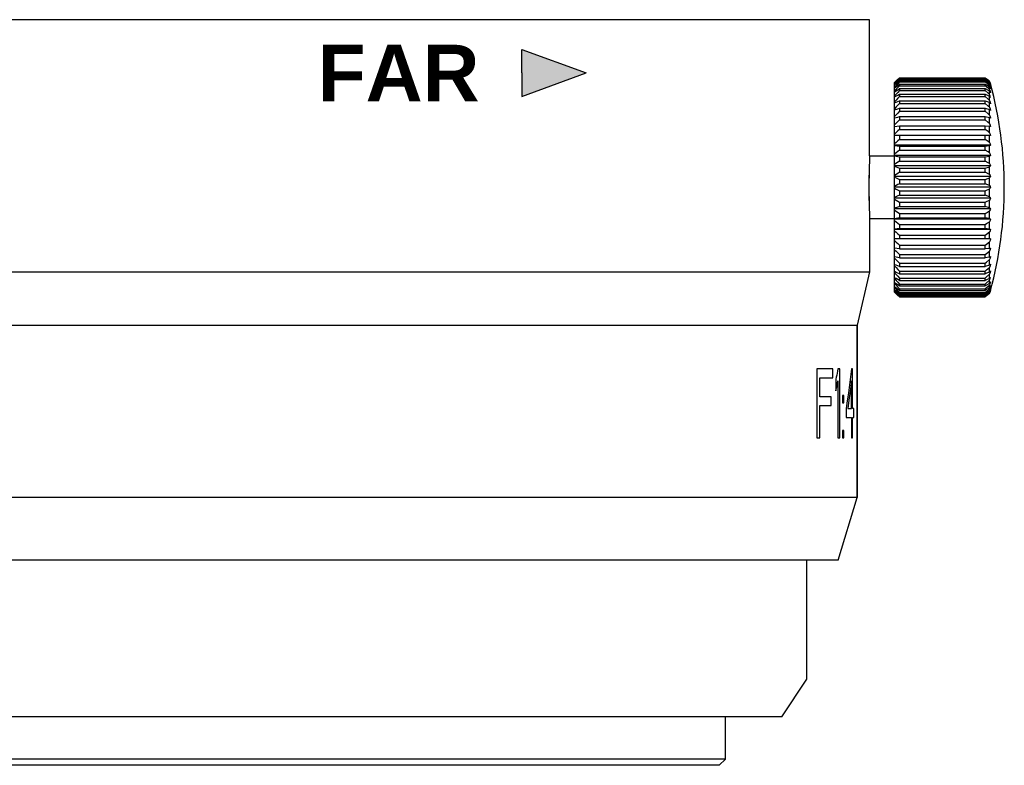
# Model space of a CAD drawing. Header units: millimetres. Extents: x -1098 to -957, y 1584 to 1677.
# Tile 3 of 8: x -1062 to -1031, y 1603 to 1627. Entities that reach past the tile are written whole.
import ezdxf

# ---------------------------------------------------------------- set-up
doc = ezdxf.new("R2010")
doc.units = ezdxf.units.MM
doc.header["$LTSCALE"] = 32.67
doc.layers.get('0').update_dxf_attribs({"linetype": 'CONTINUOUS'})
doc.layers.add('02___PRT_ALL_AXES', color=7, linetype='CONTINUOUS')
doc.layers.add('03___PRT_ALL_CURVES', color=7, linetype='CONTINUOUS')
doc.styles.get("Standard").update_dxf_attribs({"font": 'Roboto-Regular.ttf'})

msp = doc.modelspace()

# ---------------------------------------------------------------- hatches: boundary and pattern name
msp.add_hatch(color=0).paths.add_polyline_path([(-1046.154, 1625.061), (-1046.154, 1624.311), (-1044.093, 1625.061), (-1046.154, 1625.811)])

# ---------------------------------------------------------------- linework, layer by layer
at = {"color": 0, "linetype": 'Continuous'}
for p, q in [((-1035.049, 1626.762), (-1080.649, 1626.762)), ((-1034.099, 1624.903), (-1034.2, 1624.798)), ((-1034.175, 1624.835), (-1034.099, 1624.91)), ((-1034.099, 1624.91), (-1034.099, 1624.903)), ((-1034.099, 1624.91), (-1031.362, 1624.91)), ((-1034.099, 1624.903), (-1031.362, 1624.903)), ((-1031.362, 1624.903), (-1031.362, 1624.91)), ((-1031.362, 1624.91), (-1031.265, 1624.838)), ((-1034.249, 1624.762), (-1034.175, 1624.835)), ((-1034.2, 1624.798), (-1034.249, 1624.746)), ((-1034.249, 1618.062), (-1034.249, 1624.762)), ((-1034.2, 1624.748), (-1034.249, 1624.694)), ((-1034.099, 1624.857), (-1034.2, 1624.748)), ((-1034.099, 1624.879), (-1034.099, 1624.857)), ((-1034.099, 1624.879), (-1031.362, 1624.879)), ((-1034.099, 1624.857), (-1031.362, 1624.857)), ((-1034.099, 1624.81), (-1034.099, 1624.774)), ((-1034.099, 1624.81), (-1031.362, 1624.81)), ((-1034.099, 1624.774), (-1031.362, 1624.774)), ((-1034.099, 1624.703), (-1034.099, 1624.654)), ((-1034.099, 1624.703), (-1031.362, 1624.703)), ((-1034.099, 1624.654), (-1031.362, 1624.654)), ((-1031.362, 1624.857), (-1031.362, 1624.879)), ((-1031.362, 1624.774), (-1031.362, 1624.81)), ((-1031.362, 1624.654), (-1031.362, 1624.703)), ((-1031.265, 1624.838), (-1031.218, 1624.802)), ((-1031.201, 1624.742), (-1031.218, 1624.802)), ((-1031.218, 1624.789), (-1031.218, 1624.802)), ((-1031.218, 1624.789), (-1031.205, 1624.741)), ((-1031.218, 1624.739), (-1031.218, 1624.778)), ((-1031.205, 1624.736), (-1031.218, 1624.778)), ((-1031.218, 1624.652), (-1031.218, 1624.717)), ((-1031.218, 1624.53), (-1031.218, 1624.62)), ((-1031.205, 1624.741), (-1031.192, 1624.694)), ((-1031.192, 1624.694), (-1031.205, 1624.736)), ((-1031.192, 1624.712), (-1031.201, 1624.742)), ((-1034.099, 1624.561), (-1034.099, 1624.498)), ((-1034.099, 1624.561), (-1031.362, 1624.561)), ((-1034.099, 1624.498), (-1031.362, 1624.498)), ((-1034.099, 1624.384), (-1034.099, 1624.309)), ((-1034.099, 1624.384), (-1031.362, 1624.384)), ((-1034.099, 1624.309), (-1031.362, 1624.309)), ((-1031.362, 1624.498), (-1031.362, 1624.561)), ((-1031.362, 1624.309), (-1031.362, 1624.384)), ((-1031.218, 1624.374), (-1031.218, 1624.488)), ((-1031.218, 1624.185), (-1031.218, 1624.322)), ((-1034.099, 1624.175), (-1034.099, 1624.088)), ((-1034.099, 1624.175), (-1031.362, 1624.175)), ((-1034.099, 1624.088), (-1031.362, 1624.088)), ((-1031.362, 1624.088), (-1031.362, 1624.175)), ((-1031.218, 1624.185), (-1031.205, 1624.133)), ((-1031.218, 1623.966), (-1031.218, 1624.124)), ((-1031.218, 1623.966), (-1031.205, 1623.915)), ((-1031.205, 1624.133), (-1031.192, 1624.081)), ((-1034.099, 1623.935), (-1034.099, 1623.837)), ((-1034.099, 1623.935), (-1031.362, 1623.935)), ((-1034.099, 1623.837), (-1031.362, 1623.837)), ((-1034.099, 1623.667), (-1034.099, 1623.56)), ((-1034.099, 1623.667), (-1031.362, 1623.667)), ((-1031.362, 1623.837), (-1031.362, 1623.935)), ((-1031.362, 1623.935), (-1031.218, 1623.896)), ((-1031.362, 1623.56), (-1031.362, 1623.667)), ((-1031.362, 1623.667), (-1031.218, 1623.642)), ((-1031.218, 1623.719), (-1031.218, 1623.896)), ((-1031.218, 1623.719), (-1031.205, 1623.67)), ((-1031.218, 1623.447), (-1031.218, 1623.642)), ((-1031.205, 1623.915), (-1031.192, 1623.864)), ((-1031.205, 1623.67), (-1031.192, 1623.62)), ((-1034.249, 1623.357), (-1034.099, 1623.375)), ((-1034.099, 1623.56), (-1031.362, 1623.56)), ((-1034.099, 1623.375), (-1034.099, 1623.26)), ((-1034.099, 1623.375), (-1031.362, 1623.375)), ((-1031.362, 1623.26), (-1031.362, 1623.375)), ((-1031.362, 1623.375), (-1031.218, 1623.362)), ((-1031.218, 1623.152), (-1031.218, 1623.362)), ((-1031.192, 1623.062), (-1034.249, 1623.062)), ((-1034.099, 1623.26), (-1031.362, 1623.26)), ((-1034.099, 1623.062), (-1034.099, 1622.939)), ((-1031.362, 1622.939), (-1031.362, 1623.062)), ((-1031.218, 1622.838), (-1031.218, 1623.062)), ((-1031.192, 1622.754), (-1034.249, 1622.754)), ((-1034.249, 1622.748), (-1034.099, 1622.73)), ((-1034.099, 1622.939), (-1031.362, 1622.939)), ((-1034.099, 1622.73), (-1034.099, 1622.601)), ((-1034.099, 1622.73), (-1031.362, 1622.73)), ((-1031.362, 1622.73), (-1031.218, 1622.743)), ((-1031.362, 1622.601), (-1031.362, 1622.73)), ((-1031.218, 1622.509), (-1031.218, 1622.743)), ((-1035.049, 1622.412), (-1034.249, 1622.412)), ((-1031.192, 1622.431), (-1034.249, 1622.431)), ((-1034.249, 1622.42), (-1034.099, 1622.384)), ((-1034.099, 1622.601), (-1031.362, 1622.601)), ((-1034.099, 1622.384), (-1034.099, 1622.251)), ((-1034.099, 1622.384), (-1031.362, 1622.384)), ((-1031.362, 1622.384), (-1031.218, 1622.41)), ((-1031.362, 1622.251), (-1031.362, 1622.384)), ((-1031.218, 1622.168), (-1031.218, 1622.41)), ((-1035.061, 1622.097), (-1035.064, 1621.97)), ((-1035.057, 1622.206), (-1035.061, 1622.097)), ((-1035.053, 1622.313), (-1035.057, 1622.206)), ((-1031.192, 1622.098), (-1034.249, 1622.098)), ((-1034.099, 1622.251), (-1031.362, 1622.251)), ((-1031.362, 1622.027), (-1031.218, 1622.066)), ((-1031.218, 1621.818), (-1031.218, 1622.066)), ((-1035.068, 1621.752), (-1035.07, 1621.634)), ((-1035.066, 1621.864), (-1035.068, 1621.752)), ((-1035.064, 1621.97), (-1035.066, 1621.864)), ((-1031.192, 1621.757), (-1034.249, 1621.757)), ((-1034.099, 1622.027), (-1034.099, 1621.891)), ((-1034.099, 1622.027), (-1031.362, 1622.027)), ((-1034.099, 1621.891), (-1031.362, 1621.891)), ((-1031.362, 1621.891), (-1031.362, 1622.027)), ((-1031.218, 1621.818), (-1031.362, 1621.891)), ((-1035.07, 1621.553), (-1035.071, 1621.473)), ((-1035.071, 1621.473), (-1035.071, 1621.391)), ((-1035.07, 1621.634), (-1035.07, 1621.553)), ((-1034.099, 1621.664), (-1034.099, 1621.526)), ((-1034.099, 1621.664), (-1031.362, 1621.664)), ((-1034.099, 1621.526), (-1031.362, 1621.526)), ((-1031.362, 1621.664), (-1031.218, 1621.714)), ((-1031.362, 1621.526), (-1031.362, 1621.664)), ((-1031.218, 1621.464), (-1031.362, 1621.526)), ((-1031.218, 1621.464), (-1031.218, 1621.714)), ((-1035.071, 1621.391), (-1035.071, 1621.31)), ((-1035.071, 1621.31), (-1035.07, 1621.23)), ((-1035.07, 1621.23), (-1035.069, 1621.15)), ((-1035.069, 1621.15), (-1035.068, 1621.033)), ((-1031.192, 1621.412), (-1034.249, 1621.412)), ((-1034.099, 1621.297), (-1034.099, 1621.16)), ((-1034.099, 1621.297), (-1031.362, 1621.297)), ((-1034.099, 1621.16), (-1031.362, 1621.16)), ((-1031.362, 1621.297), (-1031.218, 1621.36)), ((-1031.362, 1621.16), (-1031.362, 1621.297)), ((-1031.218, 1621.109), (-1031.362, 1621.16)), ((-1031.218, 1621.109), (-1031.218, 1621.36)), ((-1035.068, 1621.033), (-1035.066, 1620.923)), ((-1035.066, 1620.923), (-1035.063, 1620.821)), ((-1035.063, 1620.821), (-1035.06, 1620.698)), ((-1031.192, 1621.067), (-1034.249, 1621.067)), ((-1034.099, 1620.932), (-1034.099, 1620.796)), ((-1034.099, 1620.932), (-1031.362, 1620.932)), ((-1031.362, 1620.796), (-1031.362, 1620.932)), ((-1031.218, 1620.758), (-1031.218, 1621.006)), ((-1035.06, 1620.698), (-1035.056, 1620.593)), ((-1035.056, 1620.593), (-1035.052, 1620.494)), ((-1035.052, 1620.494), (-1035.049, 1620.412)), ((-1031.192, 1620.726), (-1034.249, 1620.726)), ((-1034.099, 1620.796), (-1031.362, 1620.796)), ((-1034.099, 1620.573), (-1034.099, 1620.44)), ((-1034.099, 1620.573), (-1031.362, 1620.573)), ((-1031.218, 1620.758), (-1031.362, 1620.796)), ((-1031.362, 1620.44), (-1031.362, 1620.573)), ((-1031.218, 1620.414), (-1031.218, 1620.656)), ((-1035.049, 1620.412), (-1034.249, 1620.412)), ((-1034.099, 1620.44), (-1034.249, 1620.404)), ((-1031.192, 1620.392), (-1034.249, 1620.392)), ((-1034.099, 1620.44), (-1031.362, 1620.44)), ((-1034.099, 1620.222), (-1034.099, 1620.093)), ((-1034.099, 1620.222), (-1031.362, 1620.222)), ((-1031.218, 1620.414), (-1031.362, 1620.44)), ((-1031.362, 1620.093), (-1031.362, 1620.222)), ((-1031.218, 1620.08), (-1031.218, 1620.314)), ((-1034.099, 1620.093), (-1034.249, 1620.076)), ((-1031.192, 1620.069), (-1034.249, 1620.069)), ((-1034.099, 1620.093), (-1031.362, 1620.093)), ((-1034.099, 1619.884), (-1034.099, 1619.762)), ((-1034.099, 1619.884), (-1031.362, 1619.884)), ((-1031.218, 1620.08), (-1031.362, 1620.093)), ((-1031.362, 1619.762), (-1031.362, 1619.884)), ((-1031.218, 1619.762), (-1031.218, 1619.985)), ((-1031.192, 1619.762), (-1034.249, 1619.762)), ((-1034.099, 1619.564), (-1034.099, 1619.448)), ((-1034.099, 1619.564), (-1031.362, 1619.564)), ((-1031.362, 1619.448), (-1031.362, 1619.564)), ((-1031.218, 1619.461), (-1031.218, 1619.671)), ((-1034.099, 1619.448), (-1034.249, 1619.466)), ((-1034.099, 1619.448), (-1031.362, 1619.448)), ((-1034.099, 1619.263), (-1034.099, 1619.156)), ((-1034.099, 1619.263), (-1031.362, 1619.263)), ((-1031.218, 1619.461), (-1031.362, 1619.448)), ((-1031.362, 1619.156), (-1031.362, 1619.263)), ((-1031.218, 1619.182), (-1031.218, 1619.377)), ((-1034.099, 1619.156), (-1031.362, 1619.156)), ((-1034.099, 1618.986), (-1034.099, 1618.889)), ((-1034.099, 1618.986), (-1031.362, 1618.986)), ((-1031.218, 1619.182), (-1031.362, 1619.156)), ((-1031.362, 1618.889), (-1031.362, 1618.986)), ((-1031.218, 1618.927), (-1031.362, 1618.889)), ((-1031.205, 1619.154), (-1031.218, 1619.104)), ((-1031.218, 1618.927), (-1031.218, 1619.104)), ((-1031.192, 1619.204), (-1031.205, 1619.154)), ((-1031.192, 1618.959), (-1031.205, 1618.908)), ((-1034.099, 1618.889), (-1031.362, 1618.889)), ((-1034.099, 1618.736), (-1034.099, 1618.649)), ((-1034.099, 1618.736), (-1031.362, 1618.736)), ((-1034.099, 1618.649), (-1031.362, 1618.649)), ((-1031.362, 1618.649), (-1031.362, 1618.736)), ((-1031.205, 1618.908), (-1031.218, 1618.857)), ((-1031.218, 1618.7), (-1031.218, 1618.857)), ((-1031.205, 1618.69), (-1031.218, 1618.638)), ((-1031.218, 1618.502), (-1031.218, 1618.638)), ((-1031.192, 1618.742), (-1031.205, 1618.69)), ((-1034.099, 1618.514), (-1034.099, 1618.439)), ((-1034.099, 1618.514), (-1031.362, 1618.514)), ((-1034.099, 1618.439), (-1031.362, 1618.439)), ((-1034.099, 1618.325), (-1034.099, 1618.263)), ((-1034.099, 1618.325), (-1031.362, 1618.325)), ((-1031.362, 1618.439), (-1031.362, 1618.514)), ((-1031.362, 1618.263), (-1031.362, 1618.325)), ((-1031.218, 1618.336), (-1031.218, 1618.45)), ((-1031.208, 1618.333), (-1031.218, 1618.293)), ((-1031.218, 1618.203), (-1031.218, 1618.293)), ((-1031.192, 1618.397), (-1031.208, 1618.333)), ((-1034.175, 1617.988), (-1034.249, 1618.062)), ((-1034.099, 1617.914), (-1034.175, 1617.988)), ((-1034.15, 1618.021), (-1034.099, 1617.966)), ((-1034.15, 1617.974), (-1034.099, 1617.921)), ((-1034.099, 1618.263), (-1031.362, 1618.263)), ((-1034.099, 1618.169), (-1034.099, 1618.12)), ((-1034.099, 1618.169), (-1031.362, 1618.169)), ((-1034.099, 1618.12), (-1031.362, 1618.12)), ((-1034.099, 1618.049), (-1034.099, 1618.014)), ((-1034.099, 1618.049), (-1031.362, 1618.049)), ((-1034.099, 1618.014), (-1031.362, 1618.014)), ((-1031.362, 1618.12), (-1031.362, 1618.169)), ((-1031.362, 1617.966), (-1031.218, 1618.085)), ((-1031.362, 1618.014), (-1031.362, 1618.049)), ((-1031.218, 1618.021), (-1031.313, 1617.95)), ((-1031.205, 1618.222), (-1031.218, 1618.171)), ((-1031.218, 1618.106), (-1031.218, 1618.171)), ((-1031.205, 1618.134), (-1031.218, 1618.085)), ((-1031.218, 1618.045), (-1031.205, 1618.088)), ((-1031.218, 1618.045), (-1031.218, 1618.085)), ((-1031.205, 1618.082), (-1031.218, 1618.035)), ((-1031.218, 1618.021), (-1031.209, 1618.052)), ((-1031.218, 1618.021), (-1031.218, 1618.035)), ((-1031.209, 1618.052), (-1031.192, 1618.112)), ((-1031.192, 1618.273), (-1031.205, 1618.222)), ((-1031.192, 1618.184), (-1031.205, 1618.134)), ((-1031.192, 1618.13), (-1031.205, 1618.082)), ((-1031.205, 1618.088), (-1031.192, 1618.13)), ((-1034.099, 1617.966), (-1034.099, 1617.945)), ((-1034.099, 1617.966), (-1031.362, 1617.966)), ((-1034.099, 1617.945), (-1031.362, 1617.945)), ((-1034.099, 1617.921), (-1034.099, 1617.914)), ((-1034.099, 1617.921), (-1031.362, 1617.921)), ((-1034.099, 1617.914), (-1031.362, 1617.914)), ((-1031.362, 1617.945), (-1031.362, 1617.966)), ((-1031.313, 1617.95), (-1031.362, 1617.914)), ((-1031.362, 1617.914), (-1031.362, 1617.921)), ((-1035.449, 1617.012), (-1035.449, 1611.512)), ((-1035.449, 1611.512), (-1080.249, 1611.512)), ((-1036.049, 1609.512), (-1035.449, 1611.512)), ((-1036.049, 1609.512), (-1079.649, 1609.512)), ((-1037.849, 1604.512), (-1037.049, 1605.712)), ((-1037.849, 1604.512), (-1076.649, 1604.512)), ((-1039.649, 1603.162), (-1039.649, 1604.512)), ((-1039.649, 1603.162), (-1076.049, 1603.162)), ((-1039.849, 1602.962), (-1075.849, 1602.962)), ((-1039.849, 1602.962), (-1039.649, 1603.162))]:
    msp.add_line(p, q, dxfattribs=at)
at = {"color": 0}
for p, q in [((-1046.154, 1625.061), (-1046.154, 1625.811)), ((-1046.154, 1625.811), (-1044.093, 1625.061)), ((-1046.154, 1625.061), (-1046.154, 1624.311)), ((-1046.154, 1624.311), (-1044.093, 1625.061))]:
    msp.add_line(p, q, dxfattribs=at)
at = {"color": 0, "linetype": 'Continuous'}
for points in [[(-1031.218, 1624.789), (-1031.265, 1624.826), (-1031.362, 1624.903)], [(-1034.249, 1624.74), (-1034.2, 1624.786), (-1034.15, 1624.832), (-1034.099, 1624.879)], [(-1034.249, 1624.682), (-1034.2, 1624.724), (-1034.15, 1624.767), (-1034.099, 1624.81)], [(-1034.099, 1624.774), (-1034.15, 1624.718), (-1034.2, 1624.662), (-1034.249, 1624.607)], [(-1034.249, 1624.589), (-1034.15, 1624.665), (-1034.099, 1624.703)], [(-1034.099, 1624.654), (-1034.15, 1624.597), (-1034.2, 1624.54), (-1034.249, 1624.484)], [(-1031.362, 1624.879), (-1031.265, 1624.811), (-1031.218, 1624.778)], [(-1031.218, 1624.739), (-1031.265, 1624.778), (-1031.362, 1624.857)], [(-1031.362, 1624.81), (-1031.265, 1624.748), (-1031.218, 1624.717)], [(-1031.218, 1624.652), (-1031.265, 1624.692), (-1031.362, 1624.774)], [(-1031.362, 1624.703), (-1031.265, 1624.648), (-1031.218, 1624.62)], [(-1031.218, 1624.53), (-1031.265, 1624.571), (-1031.362, 1624.654)], [(-1031.218, 1624.739), (-1031.205, 1624.689), (-1031.192, 1624.64)], [(-1031.192, 1624.64), (-1031.205, 1624.678), (-1031.218, 1624.717)], [(-1031.218, 1624.652), (-1031.205, 1624.601), (-1031.192, 1624.55)], [(-1031.192, 1624.55), (-1031.205, 1624.585), (-1031.218, 1624.62)], [(-1034.249, 1624.46), (-1034.15, 1624.527), (-1034.099, 1624.561)], [(-1034.099, 1624.498), (-1034.15, 1624.441), (-1034.2, 1624.384), (-1034.249, 1624.327)], [(-1034.249, 1624.298), (-1034.15, 1624.355), (-1034.099, 1624.384)], [(-1034.099, 1624.309), (-1034.15, 1624.252), (-1034.2, 1624.195), (-1034.249, 1624.139)], [(-1031.362, 1624.561), (-1031.265, 1624.512), (-1031.218, 1624.488)], [(-1031.218, 1624.374), (-1031.265, 1624.415), (-1031.362, 1624.498)], [(-1031.362, 1624.384), (-1031.265, 1624.342), (-1031.218, 1624.322)], [(-1031.218, 1624.185), (-1031.265, 1624.226), (-1031.362, 1624.309)], [(-1031.218, 1624.53), (-1031.205, 1624.478), (-1031.192, 1624.426)], [(-1031.192, 1624.426), (-1031.205, 1624.457), (-1031.218, 1624.488)], [(-1031.192, 1624.27), (-1031.205, 1624.296), (-1031.218, 1624.322)], [(-1034.249, 1624.105), (-1034.15, 1624.151), (-1034.099, 1624.175)], [(-1034.099, 1624.088), (-1034.15, 1624.031), (-1034.2, 1623.976), (-1034.249, 1623.92)], [(-1031.362, 1624.175), (-1031.265, 1624.141), (-1031.218, 1624.124)], [(-1031.218, 1623.966), (-1031.265, 1624.006), (-1031.362, 1624.088)], [(-1031.192, 1624.081), (-1031.205, 1624.103), (-1031.218, 1624.124)], [(-1034.249, 1623.882), (-1034.15, 1623.917), (-1034.099, 1623.935)], [(-1034.099, 1623.837), (-1034.15, 1623.783), (-1034.2, 1623.728), (-1034.249, 1623.675)], [(-1034.249, 1623.632), (-1034.15, 1623.655), (-1034.099, 1623.667)], [(-1031.218, 1623.719), (-1031.265, 1623.758), (-1031.362, 1623.837)], [(-1031.192, 1623.864), (-1031.205, 1623.88), (-1031.218, 1623.896)], [(-1031.192, 1623.62), (-1031.205, 1623.631), (-1031.218, 1623.642)], [(-1034.099, 1623.56), (-1034.15, 1623.508), (-1034.2, 1623.456), (-1034.249, 1623.404)], [(-1031.218, 1623.447), (-1031.265, 1623.484), (-1031.362, 1623.56)], [(-1031.218, 1623.447), (-1031.205, 1623.399), (-1031.192, 1623.351)], [(-1031.192, 1623.351), (-1031.205, 1623.357), (-1031.218, 1623.362)], [(-1034.099, 1623.26), (-1034.15, 1623.21), (-1034.2, 1623.16), (-1034.249, 1623.112)], [(-1031.218, 1623.152), (-1031.265, 1623.188), (-1031.362, 1623.26)], [(-1031.218, 1623.152), (-1031.205, 1623.107), (-1031.192, 1623.062)], [(-1034.099, 1622.939), (-1034.15, 1622.892), (-1034.2, 1622.846), (-1034.249, 1622.801)], [(-1031.218, 1622.838), (-1031.265, 1622.872), (-1031.362, 1622.939)], [(-1031.218, 1622.838), (-1031.205, 1622.796), (-1031.192, 1622.754)], [(-1031.192, 1622.754), (-1031.205, 1622.748), (-1031.218, 1622.743)], [(-1035.049, 1622.412), (-1035.049, 1622.411), (-1035.053, 1622.313)], [(-1034.099, 1622.601), (-1034.15, 1622.559), (-1034.2, 1622.516), (-1034.249, 1622.474)], [(-1031.218, 1622.509), (-1031.265, 1622.54), (-1031.362, 1622.601)], [(-1031.218, 1622.509), (-1031.205, 1622.47), (-1031.192, 1622.431)], [(-1031.192, 1622.431), (-1031.205, 1622.421), (-1031.218, 1622.41)], [(-1034.099, 1622.251), (-1034.15, 1622.212), (-1034.249, 1622.136)], [(-1034.249, 1622.08), (-1034.2, 1622.063), (-1034.099, 1622.027)], [(-1031.218, 1622.168), (-1031.265, 1622.195), (-1031.362, 1622.251)], [(-1031.218, 1622.168), (-1031.205, 1622.133), (-1031.192, 1622.098)], [(-1031.192, 1622.098), (-1031.205, 1622.082), (-1031.218, 1622.066)], [(-1034.099, 1621.891), (-1034.15, 1621.857), (-1034.249, 1621.791)], [(-1031.218, 1621.818), (-1031.205, 1621.787), (-1031.192, 1621.757)], [(-1031.192, 1621.757), (-1031.205, 1621.735), (-1031.218, 1621.714)], [(-1034.249, 1621.733), (-1034.2, 1621.71), (-1034.099, 1621.664)], [(-1034.099, 1621.526), (-1034.15, 1621.497), (-1034.249, 1621.441)], [(-1031.218, 1621.464), (-1031.205, 1621.438), (-1031.192, 1621.412)], [(-1034.249, 1621.383), (-1034.2, 1621.355), (-1034.099, 1621.297)], [(-1034.099, 1621.16), (-1034.15, 1621.136), (-1034.249, 1621.09)], [(-1031.192, 1621.412), (-1031.205, 1621.386), (-1031.218, 1621.36)], [(-1034.249, 1621.033), (-1034.2, 1621), (-1034.099, 1620.932)], [(-1031.362, 1620.932), (-1031.313, 1620.957), (-1031.218, 1621.006)], [(-1031.218, 1621.109), (-1031.205, 1621.088), (-1031.192, 1621.067)], [(-1031.192, 1621.067), (-1031.205, 1621.036), (-1031.218, 1621.006)], [(-1034.099, 1620.796), (-1034.15, 1620.778), (-1034.249, 1620.743)], [(-1034.249, 1620.687), (-1034.2, 1620.649), (-1034.099, 1620.573)], [(-1031.362, 1620.573), (-1031.313, 1620.601), (-1031.218, 1620.656)], [(-1031.218, 1620.758), (-1031.205, 1620.742), (-1031.192, 1620.726)], [(-1031.192, 1620.726), (-1031.205, 1620.691), (-1031.218, 1620.656)], [(-1034.249, 1620.349), (-1034.2, 1620.307), (-1034.15, 1620.265), (-1034.099, 1620.222)], [(-1031.362, 1620.222), (-1031.313, 1620.253), (-1031.218, 1620.314)], [(-1031.218, 1620.414), (-1031.205, 1620.403), (-1031.192, 1620.392)], [(-1031.192, 1620.392), (-1031.205, 1620.353), (-1031.218, 1620.314)], [(-1034.249, 1620.023), (-1034.2, 1619.977), (-1034.15, 1619.931), (-1034.099, 1619.884)], [(-1031.362, 1619.884), (-1031.313, 1619.918), (-1031.218, 1619.985)], [(-1031.218, 1620.08), (-1031.205, 1620.075), (-1031.192, 1620.069)], [(-1031.192, 1620.069), (-1031.205, 1620.027), (-1031.218, 1619.985)], [(-1034.249, 1619.712), (-1034.2, 1619.663), (-1034.15, 1619.614), (-1034.099, 1619.564)], [(-1031.362, 1619.564), (-1031.313, 1619.6), (-1031.218, 1619.671)], [(-1031.192, 1619.762), (-1031.205, 1619.716), (-1031.218, 1619.671)], [(-1034.249, 1619.419), (-1034.2, 1619.368), (-1034.15, 1619.316), (-1034.099, 1619.263)], [(-1031.362, 1619.263), (-1031.313, 1619.301), (-1031.218, 1619.377)], [(-1031.192, 1619.472), (-1031.205, 1619.424), (-1031.218, 1619.377)], [(-1031.218, 1619.461), (-1031.205, 1619.467), (-1031.192, 1619.472)], [(-1034.099, 1619.156), (-1034.2, 1619.18), (-1034.249, 1619.192)], [(-1034.249, 1619.149), (-1034.2, 1619.095), (-1034.15, 1619.041), (-1034.099, 1618.986)], [(-1034.099, 1618.889), (-1034.2, 1618.924), (-1034.249, 1618.942)], [(-1031.362, 1618.986), (-1031.313, 1619.026), (-1031.218, 1619.104)], [(-1031.218, 1619.182), (-1031.205, 1619.193), (-1031.192, 1619.204)], [(-1031.218, 1618.927), (-1031.205, 1618.943), (-1031.192, 1618.959)], [(-1034.249, 1618.903), (-1034.2, 1618.848), (-1034.15, 1618.792), (-1034.099, 1618.736)], [(-1034.099, 1618.649), (-1034.2, 1618.696), (-1034.249, 1618.719)], [(-1034.249, 1618.685), (-1034.2, 1618.629), (-1034.15, 1618.572), (-1034.099, 1618.514)], [(-1031.362, 1618.736), (-1031.313, 1618.777), (-1031.218, 1618.857)], [(-1031.218, 1618.7), (-1031.313, 1618.666), (-1031.362, 1618.649)], [(-1031.362, 1618.514), (-1031.313, 1618.556), (-1031.218, 1618.638)], [(-1031.218, 1618.7), (-1031.205, 1618.721), (-1031.192, 1618.742)], [(-1034.099, 1618.439), (-1034.2, 1618.497), (-1034.249, 1618.525)], [(-1034.249, 1618.496), (-1034.2, 1618.44), (-1034.15, 1618.383), (-1034.099, 1618.325)], [(-1034.099, 1618.263), (-1034.2, 1618.33), (-1034.249, 1618.363)], [(-1034.249, 1618.34), (-1034.2, 1618.284), (-1034.15, 1618.227), (-1034.099, 1618.169)], [(-1031.218, 1618.502), (-1031.313, 1618.46), (-1031.362, 1618.439)], [(-1031.362, 1618.325), (-1031.313, 1618.367), (-1031.218, 1618.45)], [(-1031.218, 1618.336), (-1031.313, 1618.287), (-1031.362, 1618.263)], [(-1031.362, 1618.169), (-1031.313, 1618.211), (-1031.218, 1618.293)], [(-1031.218, 1618.502), (-1031.205, 1618.528), (-1031.192, 1618.554)], [(-1031.218, 1618.336), (-1031.205, 1618.367), (-1031.192, 1618.397)], [(-1034.099, 1618.12), (-1034.2, 1618.197), (-1034.249, 1618.235)], [(-1034.249, 1618.217), (-1034.2, 1618.162), (-1034.15, 1618.106), (-1034.099, 1618.049)], [(-1034.099, 1618.014), (-1034.15, 1618.057), (-1034.2, 1618.099), (-1034.249, 1618.141)], [(-1034.249, 1618.129), (-1034.2, 1618.075), (-1034.15, 1618.021)], [(-1034.099, 1617.945), (-1034.15, 1617.991), (-1034.2, 1618.038), (-1034.249, 1618.083)], [(-1034.249, 1618.077), (-1034.2, 1618.026), (-1034.15, 1617.974)], [(-1031.218, 1618.203), (-1031.313, 1618.148), (-1031.362, 1618.12)], [(-1031.362, 1618.049), (-1031.313, 1618.09), (-1031.218, 1618.171)], [(-1031.218, 1618.106), (-1031.313, 1618.045), (-1031.362, 1618.014)], [(-1031.218, 1618.045), (-1031.313, 1617.979), (-1031.362, 1617.945)], [(-1031.362, 1617.921), (-1031.313, 1617.959), (-1031.218, 1618.035)], [(-1031.218, 1618.203), (-1031.205, 1618.239), (-1031.192, 1618.273)], [(-1031.218, 1618.106), (-1031.205, 1618.145), (-1031.192, 1618.184)]]:
    msp.add_lwpolyline(points, dxfattribs=at)
for radius, start, end in [(12.5, 344.6925, 15.3075), (12.391, 13.3353, 13.8312), (12.391, 346.1688, 346.6647)]:
    msp.add_arc((-1043.249, 1621.412), radius, start, end, dxfattribs=at)
at = {"layer": '02___PRT_ALL_AXES', "color": 0, "linetype": 'Continuous'}
for p, q in [((-1035.049, 1622.412), (-1035.049, 1626.762)), ((-1035.049, 1622.412), (-1035.055, 1622.256)), ((-1035.049, 1620.412), (-1035.049, 1618.712)), ((-1080.649, 1618.712), (-1035.049, 1618.712)), ((-1035.049, 1618.712), (-1035.449, 1617.012)), ((-1080.249, 1617.012), (-1035.449, 1617.012)), ((-1035.449, 1611.512), (-1035.449, 1617.012)), ((-1037.049, 1605.712), (-1037.049, 1609.512))]:
    msp.add_line(p, q, dxfattribs=at)
msp.add_lwpolyline([(-1035.055, 1622.256), (-1035.061, 1622.07), (-1035.066, 1621.831), (-1035.069, 1621.554), (-1035.069, 1621.268), (-1035.066, 1620.991), (-1035.061, 1620.752), (-1035.055, 1620.567), (-1035.049, 1620.412)], dxfattribs=at)
at = {"layer": '03___PRT_ALL_CURVES', "color": 0, "linetype": 'Continuous'}
for p, q in [((-1036.735, 1615.612), (-1036.735, 1613.412)), ((-1036.221, 1615.612), (-1036.735, 1615.612)), ((-1036.221, 1615.331), (-1036.221, 1615.612)), ((-1035.994, 1615.612), (-1036.058, 1615.612)), ((-1035.994, 1613.412), (-1035.994, 1615.612)), ((-1035.597, 1615.612), (-1035.631, 1615.612)), ((-1035.597, 1614.348), (-1035.597, 1615.612)), ((-1036.639, 1614.722), (-1036.639, 1615.331)), ((-1036.639, 1615.331), (-1036.221, 1615.331)), ((-1036.125, 1615.284), (-1036.125, 1614.91)), ((-1036.058, 1615.237), (-1036.058, 1613.412)), ((-1035.631, 1614.348), (-1035.631, 1615.237)), ((-1036.271, 1614.722), (-1036.639, 1614.722)), ((-1036.271, 1614.442), (-1036.271, 1614.722)), ((-1035.915, 1614.769), (-1035.915, 1614.535)), ((-1035.869, 1614.769), (-1035.915, 1614.769)), ((-1035.915, 1614.535), (-1035.869, 1614.535)), ((-1035.869, 1614.535), (-1035.869, 1614.769)), ((-1036.639, 1613.412), (-1036.639, 1614.442)), ((-1036.639, 1614.442), (-1036.271, 1614.442)), ((-1035.8, 1614.348), (-1035.8, 1614.067)), ((-1035.745, 1614.348), (-1035.631, 1614.348)), ((-1035.549, 1614.348), (-1035.597, 1614.348)), ((-1035.549, 1614.067), (-1035.549, 1614.348)), ((-1035.8, 1614.067), (-1035.631, 1614.067)), ((-1035.631, 1614.067), (-1035.631, 1613.412)), ((-1035.597, 1613.412), (-1035.597, 1614.067)), ((-1035.597, 1614.067), (-1035.549, 1614.067)), ((-1035.915, 1613.646), (-1035.915, 1613.412)), ((-1035.869, 1613.646), (-1035.915, 1613.646)), ((-1035.869, 1613.412), (-1035.869, 1613.646)), ((-1036.735, 1613.412), (-1036.639, 1613.412)), ((-1036.058, 1613.412), (-1035.994, 1613.412)), ((-1035.915, 1613.412), (-1035.869, 1613.412)), ((-1035.631, 1613.412), (-1035.597, 1613.412))]:
    msp.add_line(p, q, dxfattribs=at)
for points in [[(-1036.058, 1615.612), (-1036.071, 1615.546), (-1036.085, 1615.481), (-1036.098, 1615.415), (-1036.112, 1615.35), (-1036.125, 1615.284)], [(-1035.631, 1615.612), (-1035.66, 1615.358), (-1035.692, 1615.105), (-1035.726, 1614.852), (-1035.762, 1614.6), (-1035.8, 1614.348)], [(-1036.125, 1614.91), (-1036.112, 1614.975), (-1036.098, 1615.041), (-1036.085, 1615.106), (-1036.071, 1615.172), (-1036.058, 1615.237)], [(-1035.631, 1615.237), (-1035.652, 1615.059), (-1035.673, 1614.881), (-1035.696, 1614.703), (-1035.72, 1614.525), (-1035.745, 1614.348)]]:
    msp.add_lwpolyline(points, dxfattribs=at)

# ---------------------------------------------------------------- texts
at = {"color": 0, "insert": (-1052.669, 1625.961), "char_height": 1.8, "attachment_point": 1}
msp.add_mtext_dynamic_manual_height_columns('{\\fArial|b1|i0|c134|p34;FAR}', width=14.19605, gutter_width=1, heights=[0], dxfattribs=at)

doc.saveas('drawing.dxf')
